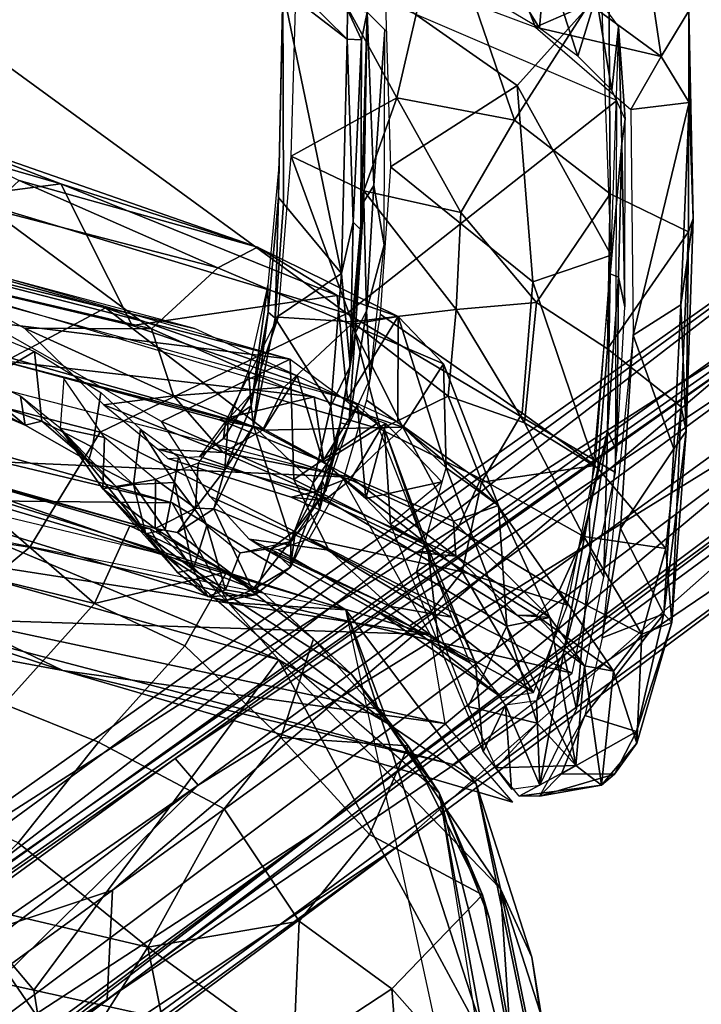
# Model space of a CAD drawing. Header units: millimetres. Extents: x -367 to 317, y -615 to 392.
# Tile 184 of 191: x 162 to 247, y 111 to 234. Entities that reach past the tile are written whole.
import ezdxf

# ---------------------------------------------------------------- set-up
doc = ezdxf.new("R2010")
doc.units = ezdxf.units.MM
doc.layers.add('Fbx_Root', color=7, linetype='Continuous', true_color=0x000000)
doc.styles.add('Default', font='arial.ttf')
doc.dimstyles.new('Default', dxfattribs={"dimscale": 10, "dimtxt": 2.5, "dimasz": 3, "dimexe": 1, "dimexo": 0.5, "dimgap": 0.8, "dimtad": 1, "dimtoh": 1, "dimzin": 1, "dimdsep": 46, "dimtxsty": 'Default', "dimcen": 2.5, "dimadec": 1, "dimazin": 1, "dimtfac": 1, "dimtdec": 4, "dimtix": 1, "dimtofl": 0, "dimtmove": 1, "dimatfit": 3, "dimfxl": 1, "dimtolj": 1, "dimtzin": 1, "dimarcsym": 0})

# ---------------------------------------------------------------- blocks, each defined once
blk = doc.blocks.new('*D1')
at = {"layer": 'Defpoints', "color": 0}
for p in [(-317.82, 295.28), (317.18, 295.28), (-317.82, -604.77)]:
    blk.add_point(p, dxfattribs=at)
at = {"layer": 'Fbx_Root', "color": 0, "lineweight": -2}
for p, q in [((-317.82, 290.28), (-317.82, -614.77)), ((317.18, 290.28), (317.18, -614.77)), ((287.18, -604.77), (-287.82, -604.77))]:
    blk.add_line(p, q, dxfattribs=at)
at = {"layer": 'Fbx_Root', "color": 0}
for points in [[(-287.82, -599.77), (-287.82, -609.77), (-317.82, -604.77)], [(287.18, -609.77), (287.18, -599.77), (317.18, -604.77)]]:
    blk.add_solid(points, dxfattribs=at)
at = {"layer": 'Fbx_Root', "color": 0, "insert": (-0.32, -584.01), "char_height": 25, "attachment_point": 5, "style": 'Default'}
blk.add_mtext('\\A1;635.00', dxfattribs=at)

msp = doc.modelspace()

# ---------------------------------------------------------------- linework, layer by layer
at = {"layer": 'Fbx_Root'}
for points in [[(225.909, 233.033, 948.703), (222.625, 241.296, 954.794), (181.095, 249.76, 955.613)], [(208.641, 224.228, 836.098), (196.36, 246.699, 896.883), (214.188, 248.093, 920.743)], [(223.301, 221.455, 847.566), (208.641, 224.228, 836.098), (214.188, 248.093, 920.743)], [(223.301, 221.455, 847.566), (214.188, 248.093, 920.743), (235.053, 239.789, 925.603)], [(195.518, 216.987, 798.296), (196.36, 246.699, 896.883), (208.641, 224.228, 836.098)], [(226.419, 232.892, 945.499), (218.681, 237.513, 949.354), (218.922, 245.047, 949.019)], [(226.419, 232.892, 945.499), (218.922, 245.047, 949.019), (227.149, 241.697, 944.252)], [(202.439, 197.402, 826.038), (236.046, 223.914, 937.353), (188.586, 244.272, 952.428), (140.093, 242.892, 916.609)], [(202.439, 197.402, 826.038), (140.093, 242.892, 916.609), (136.514, 217.297, 840.329)], [(193.943, 211.842, 806.644), (194.6, 243.299, 893.463), (193.957, 215.744, 801.311)], [(194.489, 237.72, 895.429), (194.6, 243.299, 893.463), (193.943, 211.842, 806.644)], [(222.625, 241.296, 954.794), (225.909, 233.033, 948.703), (232.583, 235.936, 950.148)], [(231.191, 229.429, 941.161), (226.419, 232.892, 945.499), (227.149, 241.697, 944.252)], [(231.191, 229.429, 941.161), (227.149, 241.697, 944.252), (233.45, 236.868, 937.073)], [(241.552, 229.375, 940.446), (239.752, 241.381, 942.696), (232.583, 235.936, 950.148)], [(244.987, 235.044, 929.847), (239.752, 241.381, 942.696), (241.552, 229.375, 940.446)], [(202.484, 231.525, 898.782), (197.384, 236.593, 910.543), (191.732, 240.961, 903.769), (194.489, 237.72, 895.429)], [(235.186, 212.313, 838.886), (223.301, 221.455, 847.566), (235.053, 239.789, 925.603)], [(235.186, 212.313, 838.886), (235.053, 239.789, 925.603), (244.987, 235.044, 929.847), (244.958, 207.561, 844.717)], [(194.565, 211.087, 809.456), (194.489, 237.72, 895.429), (193.943, 211.842, 806.644)], [(201.761, 202.387, 803.732), (202.484, 231.525, 898.782), (194.489, 237.72, 895.429)], [(194.489, 237.72, 895.429), (194.565, 211.087, 809.456), (201.761, 202.387, 803.732)], [(197.384, 236.593, 910.543), (202.484, 231.525, 898.782), (202.533, 235.172, 904.172)], [(207.221, 237.297, 901.316), (223.65, 225.758, 886.251), (234.134, 237.447, 936.623)], [(207.859, 215.655, 832.196), (223.65, 225.758, 886.251), (207.221, 237.297, 901.316)], [(234.134, 237.447, 936.623), (223.65, 225.758, 886.251), (235.327, 204.677, 838.926)], [(235.395, 225.179, 934.135), (231.191, 229.429, 941.161), (233.45, 236.868, 937.073)], [(236.235, 233.05, 928.362), (235.395, 225.179, 934.135), (233.45, 236.868, 937.073)], [(202.533, 235.172, 904.172), (202.484, 231.525, 898.782), (204.255, 231.438, 896.603)], [(202.533, 235.172, 904.172), (204.255, 231.438, 896.603), (204.949, 234.876, 896.891)], [(232.583, 235.936, 950.148), (225.909, 233.033, 948.703), (241.552, 229.375, 940.446)], [(204.546, 211.324, 820.769), (204.949, 234.876, 896.891), (204.186, 207.799, 819.307)], [(204.255, 231.438, 896.603), (204.186, 207.799, 819.307), (204.949, 234.876, 896.891)], [(205.8, 213.346, 823.169), (204.949, 234.876, 896.891), (204.546, 211.324, 820.769)], [(205.8, 213.346, 823.169), (207.161, 232.695, 886.761), (204.949, 234.876, 896.891)], [(244.987, 235.044, 929.847), (241.552, 229.375, 940.446), (245.054, 223.638, 928.24)], [(244.987, 235.044, 929.847), (245.547, 209.218, 879.791), (244.958, 207.561, 844.717)], [(245.547, 209.218, 879.791), (244.987, 235.044, 929.847), (245.054, 223.638, 928.24)], [(205.8, 213.346, 823.169), (207.1, 205.969, 798.474), (207.161, 232.695, 886.761)], [(237.764, 222.766, 931.864), (241.552, 229.375, 940.446), (225.909, 233.033, 948.703)], [(235.207, 202.358, 831.666), (236.664, 218.535, 887.193), (236.235, 233.05, 928.362)], [(237.061, 221.579, 925.943), (235.395, 225.179, 934.135), (236.235, 233.05, 928.362)], [(236.235, 233.05, 928.362), (236.664, 218.535, 887.193), (237.061, 221.579, 925.943)], [(203.236, 208.784, 825.599), (202.484, 231.525, 898.782), (201.761, 202.387, 803.732)], [(204.255, 231.438, 896.603), (202.484, 231.525, 898.782), (203.236, 208.784, 825.599)], [(204.255, 231.438, 896.603), (203.236, 208.784, 825.599), (204.186, 207.799, 819.307)], [(241.552, 229.375, 940.446), (237.764, 222.766, 931.864), (245.054, 223.638, 928.24)], [(207.859, 215.655, 832.196), (225.575, 201.329, 811.79), (223.65, 225.758, 886.251)], [(225.575, 201.329, 811.79), (235.327, 204.677, 838.926), (223.65, 225.758, 886.251)], [(128.031, 224.739, 444.997), (166.822, 213.531, 450.075), (124.49, 208.032, 443.974)], [(128.031, 224.739, 444.997), (148.361, 220.647, 448.797), (166.822, 213.531, 450.075)], [(208.641, 224.228, 836.098), (204.559, 212.678, 791.789), (195.518, 216.987, 798.296)], [(216.619, 209.981, 798.505), (204.559, 212.678, 791.789), (208.641, 224.228, 836.098)], [(216.619, 209.981, 798.505), (208.641, 224.228, 836.098), (223.301, 221.455, 847.566)], [(236.046, 223.914, 937.353), (202.439, 197.402, 826.038), (235.864, 177.629, 794.357)], [(238.07, 194.711, 847.817), (245.054, 223.638, 928.24), (237.764, 222.766, 931.864)], [(245.054, 223.638, 928.24), (238.07, 194.711, 847.817), (244.008, 198.502, 853.028)], [(245.054, 223.638, 928.24), (244.008, 198.502, 853.028), (245.547, 209.218, 879.791)], [(191.311, 205.666, 455.685), (148.361, 220.647, 448.797), (161.634, 213.945, 461.633)], [(148.361, 220.647, 448.797), (191.311, 205.666, 455.685), (166.822, 213.531, 450.075)], [(223.301, 221.455, 847.566), (235.186, 212.313, 838.886), (226.043, 198.779, 775.904), (216.619, 209.981, 798.505)], [(237.013, 198.258, 855.242), (237.061, 221.579, 925.943), (236.664, 218.535, 887.193)], [(236.664, 218.535, 887.193), (235.207, 202.358, 831.666), (236.225, 201.917, 835.321)], [(236.664, 218.535, 887.193), (236.225, 201.917, 835.321), (237.013, 198.258, 855.242)], [(171.748, 182.64, 748.353), (202.439, 197.402, 826.038), (136.514, 217.297, 840.329), (122.587, 195.264, 760.104)], [(193.868, 196.954, 720.093), (195.518, 216.987, 798.296), (203.106, 196.368, 728.233)], [(204.559, 212.678, 791.789), (203.106, 196.368, 728.233), (195.518, 216.987, 798.296)], [(86.489, 79.972, 138.504), (140.524, 114.812, 138.448), (271.773, 215.724, 73.588)], [(135.149, 119.095, 100.274), (86.489, 79.972, 138.504), (271.773, 215.724, 73.588)], [(271.773, 215.724, 73.588), (262.031, 200.251, 77.066), (135.149, 119.095, 100.274)], [(271.773, 215.724, 73.588), (140.524, 114.812, 138.448), (268.511, 206.322, 100.621)], [(192.585, 200.945, 745.334), (192.661, 197.578, 753.365), (193.943, 211.842, 806.644), (193.957, 215.744, 801.311)], [(224.266, 185.005, 753.672), (225.575, 201.329, 811.79), (207.859, 215.655, 832.196), (206.593, 197.325, 766.058)], [(175.698, 195.922, 451.092), (124.49, 208.032, 443.974), (166.822, 213.531, 450.075)], [(161.634, 213.945, 461.633), (157.863, 210.485, 477.265), (186.381, 203.073, 473.126)], [(161.634, 213.945, 461.633), (186.381, 203.073, 473.126), (191.311, 205.666, 455.685)], [(166.822, 213.531, 450.075), (191.311, 205.666, 455.685), (201.211, 199.627, 455.789)], [(166.822, 213.531, 450.075), (201.211, 199.627, 455.789), (175.698, 195.922, 451.092)], [(204.867, 197.727, 767.18), (205.8, 213.346, 823.169), (204.546, 211.324, 820.769)], [(204.867, 197.727, 767.18), (207.1, 205.969, 798.474), (205.8, 213.346, 823.169)], [(216.025, 197.917, 753.635), (203.106, 196.368, 728.233), (204.559, 212.678, 791.789)], [(216.025, 197.917, 753.635), (204.559, 212.678, 791.789), (216.619, 209.981, 798.505)], [(234.895, 193.018, 773.696), (226.043, 198.779, 775.904), (235.186, 212.313, 838.886)], [(234.895, 193.018, 773.696), (235.186, 212.313, 838.886), (244.958, 207.561, 844.717)], [(178.129, 195.499, 502.136), (157.863, 210.485, 477.265), (142.378, 211.09, 486.747), (150.974, 201.853, 503.493)], [(193.943, 211.842, 806.644), (192.661, 197.578, 753.365), (193.525, 196.823, 757.568)], [(193.525, 196.823, 757.568), (194.565, 211.087, 809.456), (193.943, 211.842, 806.644)], [(194.565, 211.087, 809.456), (193.525, 196.823, 757.568), (201.761, 202.387, 803.732)], [(204.867, 197.727, 767.18), (204.546, 211.324, 820.769), (203.473, 194.916, 761.325)], [(203.473, 194.916, 761.325), (204.546, 211.324, 820.769), (204.186, 207.799, 819.307)], [(186.381, 203.073, 473.126), (157.863, 210.485, 477.265), (178.129, 195.499, 502.136)], [(226.043, 198.779, 775.904), (216.025, 197.917, 753.635), (216.619, 209.981, 798.505)], [(203.236, 208.784, 825.599), (201.761, 202.387, 803.732), (202.852, 190.861, 760.631)], [(204.186, 207.799, 819.307), (203.236, 208.784, 825.599), (202.852, 190.861, 760.631)], [(244.679, 182.775, 795.389), (245.547, 209.218, 879.791), (244.008, 198.502, 853.028)], [(244.958, 207.561, 844.717), (245.547, 209.218, 879.791), (244.679, 182.775, 795.389)], [(202.534, 186.758, 455.826), (124.49, 208.032, 443.974), (175.698, 195.922, 451.092)], [(139.997, 205.977, 454.412), (172.389, 198.122, 459.167), (138.137, 207.654, 456.039)], [(138.137, 207.654, 456.039), (172.389, 198.122, 459.167), (183.468, 195.552, 463.126)], [(204.186, 207.799, 819.307), (202.852, 190.861, 760.631), (203.473, 194.916, 761.325)], [(244.958, 207.561, 844.717), (244.044, 185.787, 771.263), (234.895, 193.018, 773.696)], [(244.958, 207.561, 844.717), (244.679, 182.775, 795.389), (244.044, 185.787, 771.263)], [(172.389, 198.122, 459.167), (139.997, 205.977, 454.412), (160.644, 191.864, 456.777)], [(140.524, 114.812, 138.448), (173.286, 125.662, 132.913), (268.511, 206.322, 100.621)], [(280.961, 203.806, 99.437), (268.511, 206.322, 100.621), (173.286, 125.662, 132.913)], [(207.1, 205.969, 798.474), (204.867, 197.727, 767.18), (205.344, 189.303, 733.681)], [(195.391, 191.72, 465.859), (154.359, 202.275, 470.25), (147.474, 205.391, 457.398)], [(186.381, 203.073, 473.126), (202.992, 196.029, 473.343), (208.828, 197.021, 459.839), (191.311, 205.666, 455.685)], [(208.828, 197.021, 459.839), (201.211, 199.627, 455.789), (191.311, 205.666, 455.685)], [(235.327, 204.677, 838.926), (225.575, 201.329, 811.79), (233.349, 178.518, 749.383)], [(280.961, 203.806, 99.437), (173.286, 125.662, 132.913), (172.593, 112.085, 133.258), (280.378, 191.525, 100.014)], [(198.381, 187.033, 455.719), (159.272, 191.578, 455.351), (146.928, 202.387, 447.116)], [(157.361, 196.424, 494.577), (154.359, 202.275, 470.25), (195.391, 191.72, 465.859)], [(194.628, 188.256, 507.438), (202.992, 196.029, 473.343), (186.381, 203.073, 473.126), (178.129, 195.499, 502.136)], [(200.45, 185.887, 742.577), (201.761, 202.387, 803.732), (193.525, 196.823, 757.568)], [(202.852, 190.861, 760.631), (201.761, 202.387, 803.732), (200.45, 185.887, 742.577)], [(232.592, 172.804, 727.529), (234.895, 182.804, 770.844), (235.207, 202.358, 831.666)], [(236.225, 201.917, 835.321), (235.207, 202.358, 831.666), (234.895, 182.804, 770.844)], [(201.849, 177.107, 464.796), (137.42, 179.928, 485.957), (105.92, 201.831, 450.044)], [(150.974, 201.853, 503.493), (162.307, 195.597, 510.828), (178.129, 195.499, 502.136)], [(190.509, 185.943, 703.105), (192.585, 200.945, 745.334), (190.209, 190.324, 696.806)], [(192.661, 197.578, 753.365), (192.585, 200.945, 745.334), (190.509, 185.943, 703.105)], [(224.266, 185.005, 753.672), (233.349, 178.518, 749.383), (225.575, 201.329, 811.79)], [(236.225, 201.917, 835.321), (234.895, 182.804, 770.844), (236.045, 180.267, 796.444)], [(236.045, 180.267, 796.444), (237.013, 198.258, 855.242), (236.225, 201.917, 835.321)], [(262.031, 200.251, 77.066), (261.864, 199.266, 96.889), (20.397, 29.818, 150.584), (134.105, 110.737, 100.651)], [(134.105, 110.737, 100.651), (135.149, 119.095, 100.274), (262.031, 200.251, 77.066)], [(202.534, 186.758, 455.826), (175.698, 195.922, 451.092), (201.211, 199.627, 455.789)], [(201.211, 199.627, 455.789), (208.828, 197.021, 459.839), (202.534, 186.758, 455.826)], [(261.864, 199.266, 96.889), (181.087, 142.075, 120.829), (20.397, 29.818, 150.584)], [(261.016, 195.278, 101.333), (181.087, 142.075, 120.829), (261.864, 199.266, 96.889)], [(224.563, 183.802, 714.752), (216.025, 197.917, 753.635), (226.043, 198.779, 775.904)], [(226.043, 198.779, 775.904), (234.895, 193.018, 773.696), (233.657, 178.151, 714.227), (224.563, 183.802, 714.752)], [(243.14, 180.595, 795.302), (244.008, 198.502, 853.028), (238.07, 194.711, 847.817)], [(244.008, 198.502, 853.028), (243.14, 180.595, 795.302), (244.679, 182.775, 795.389)], [(154.72, 187.504, 495.661), (152.397, 197.268, 494.045), (163.577, 192.696, 497.918)], [(160.644, 191.864, 456.777), (192.091, 183.019, 461.804), (172.389, 198.122, 459.167)], [(230.469, 152.664, 694.816), (235.864, 177.629, 794.357), (202.439, 197.402, 826.038), (171.748, 182.64, 748.353)], [(196.262, 189.651, 463.223), (172.389, 198.122, 459.167), (192.091, 183.019, 461.804)], [(172.389, 198.122, 459.167), (196.262, 189.651, 463.223), (183.468, 195.552, 463.126)], [(192.661, 197.578, 753.365), (190.509, 185.943, 703.105), (190.833, 183.43, 698.307)], [(190.833, 183.43, 698.307), (193.525, 196.823, 757.568), (192.661, 197.578, 753.365)], [(202.7, 183.566, 707.519), (204.867, 197.727, 767.18), (203.473, 194.916, 761.325)], [(202.7, 183.566, 707.519), (205.344, 189.303, 733.681), (204.867, 197.727, 767.18)], [(215.036, 187.137, 708.347), (203.106, 196.368, 728.233), (216.025, 197.917, 753.635)], [(206.593, 197.325, 766.058), (204.895, 186.639, 722.328), (219.205, 176.412, 710.567), (224.266, 185.005, 753.672)], [(224.563, 183.802, 714.752), (215.036, 187.137, 708.347), (216.025, 197.917, 753.635)], [(179.359, 183.971, 512.645), (157.361, 196.424, 494.577), (195.391, 191.72, 465.859)], [(190.764, 187.665, 670.738), (187.352, 183.933, 653.593), (193.868, 196.954, 720.093)], [(190.764, 187.665, 670.738), (193.868, 196.954, 720.093), (203.106, 196.368, 728.233), (206.611, 183.012, 673.222)], [(198.248, 176.344, 700.002), (200.45, 185.887, 742.577), (193.525, 196.823, 757.568), (190.833, 183.43, 698.307)], [(194.628, 188.256, 507.438), (209.417, 183.257, 499.09), (202.992, 196.029, 473.343)], [(208.828, 197.021, 459.839), (208.762, 183.883, 459.547), (202.534, 186.758, 455.826)], [(214.45, 191.161, 467.77), (208.828, 197.021, 459.839), (202.992, 196.029, 473.343)], [(214.45, 191.161, 467.77), (202.992, 196.029, 473.343), (209.417, 183.257, 499.09)], [(206.611, 183.012, 673.222), (203.106, 196.368, 728.233), (215.036, 187.137, 708.347)], [(208.828, 197.021, 459.839), (214.816, 178.225, 467.159), (208.762, 183.883, 459.547)], [(208.828, 197.021, 459.839), (214.45, 191.161, 467.77), (214.816, 178.225, 467.159)], [(162.961, 168.338, 682.322), (171.748, 182.64, 748.353), (122.587, 195.264, 760.104), (95.187, 178.201, 674.852)], [(162.307, 195.597, 510.828), (172.189, 186.039, 537.612), (180.851, 187.161, 526.564)], [(178.129, 195.499, 502.136), (162.307, 195.597, 510.828), (180.851, 187.161, 526.564)], [(180.851, 187.161, 526.564), (194.628, 188.256, 507.438), (178.129, 195.499, 502.136)], [(183.921, 138.747, 125.672), (181.087, 142.075, 120.829), (261.016, 195.278, 101.333)], [(261.016, 195.278, 101.333), (266.324, 189.608, 101.87), (183.921, 138.747, 125.672)], [(203.473, 194.916, 761.325), (201.036, 180.212, 716.159), (201.633, 183.8, 713.127)], [(201.036, 180.212, 716.159), (203.473, 194.916, 761.325), (202.852, 190.861, 760.631)], [(202.7, 183.566, 707.519), (203.473, 194.916, 761.325), (201.633, 183.8, 713.127)], [(69.15, 187.137, 374.949), (95.115, 194.306, 375.462), (202.297, 160.536, 381.45)], [(180.694, 173.852, 379.94), (95.115, 194.306, 375.462), (139.606, 185.35, 378.754)], [(180.694, 173.852, 379.94), (202.297, 160.536, 381.45), (95.115, 194.306, 375.462)], [(238.07, 194.711, 847.817), (234.215, 157.07, 712.774), (236.474, 170.655, 766.015)], [(236.474, 170.655, 766.015), (243.14, 180.595, 795.302), (238.07, 194.711, 847.817)], [(164.49, 184.023, 499.844), (154.72, 187.504, 495.661), (163.577, 192.696, 497.918)], [(163.577, 192.696, 497.918), (171.798, 187.6, 505.385), (170.788, 180.792, 505.565), (164.49, 184.023, 499.844)], [(242.14, 168.17, 700.817), (233.657, 178.151, 714.227), (234.895, 193.018, 773.696), (244.044, 185.787, 771.263)], [(161.802, 187.138, 510.238), (153.239, 191.102, 505.295), (162.394, 183.504, 500.373)], [(154.18, 187.019, 497.501), (162.394, 183.504, 500.373), (153.239, 191.102, 505.295)], [(192.091, 183.019, 461.804), (160.644, 191.864, 456.777), (159.272, 191.578, 455.351)], [(159.272, 191.578, 455.351), (198.381, 187.033, 455.719), (186.579, 184.182, 459.207)], [(192.091, 183.019, 461.804), (159.272, 191.578, 455.351), (186.579, 184.182, 459.207)], [(287.189, 189.615, 74.337), (280.378, 191.525, 100.014), (172.593, 112.085, 133.258)], [(179.359, 183.971, 512.645), (195.391, 191.72, 465.859), (195.85, 176.782, 512.368)], [(195.391, 191.72, 465.859), (206.182, 183.742, 475.418), (195.85, 176.782, 512.368)], [(209.417, 183.257, 499.09), (221.316, 173.517, 502.633), (214.45, 191.161, 467.77)], [(214.45, 191.161, 467.77), (221.316, 173.517, 502.633), (214.816, 178.225, 467.159)], [(190.509, 185.943, 703.105), (190.209, 190.324, 696.806), (187.654, 183.925, 661.096)], [(202.852, 190.861, 760.631), (200.45, 185.887, 742.577), (201.036, 180.212, 716.159)], [(208.854, 131.177, 90.294), (287.189, 189.615, 74.337), (34.467, 4.457, 147.586)], [(287.189, 189.615, 74.337), (172.593, 112.085, 133.258), (34.467, 4.457, 147.586)], [(137.662, 93.362, 140.126), (183.921, 138.747, 125.672), (266.324, 189.608, 101.87)], [(137.662, 93.362, 140.126), (266.324, 189.608, 101.87), (198.942, 133.183, 118.951)], [(166.737, 183.146, 518.861), (172.284, 181.99, 544.93), (167.228, 189.331, 520.526)], [(192.091, 183.019, 461.804), (199.448, 179.052, 464.451), (196.262, 189.651, 463.223)], [(199.448, 179.052, 464.451), (203.75, 185.991, 468.988), (196.262, 189.651, 463.223)], [(198.942, 133.183, 118.951), (266.324, 189.608, 101.87), (270.825, 187.091, 97.943)], [(208.854, 131.177, 90.294), (271.713, 186.764, 77.463), (287.189, 189.615, 74.337)], [(162.394, 183.504, 500.373), (154.18, 187.019, 497.501), (154.72, 187.504, 495.661)], [(164.49, 184.023, 499.844), (162.394, 183.504, 500.373), (154.72, 187.504, 495.661)], [(171.798, 187.6, 505.385), (176.755, 183.003, 514.299), (175.89, 176.123, 514.246), (170.788, 180.792, 505.565)], [(194.628, 188.256, 507.438), (180.851, 187.161, 526.564), (191.956, 182.88, 529.105)], [(190.764, 187.665, 670.738), (206.611, 183.012, 673.222), (202.87, 176.709, 630.359), (187.067, 181.86, 630.151)], [(187.067, 181.86, 630.151), (187.352, 183.933, 653.593), (190.764, 187.665, 670.738)], [(194.628, 188.256, 507.438), (191.956, 182.88, 529.105), (209.417, 183.257, 499.09)], [(271.713, 186.764, 77.463), (117.029, 70.125, 105.222), (198.942, 133.183, 118.951)], [(271.713, 186.764, 77.463), (208.854, 131.177, 90.294), (117.029, 70.125, 105.222)], [(166.737, 183.146, 518.861), (161.802, 187.138, 510.238), (170.277, 179.055, 507.116)], [(162.394, 183.504, 500.373), (170.277, 179.055, 507.116), (161.802, 187.138, 510.238)], [(187.05, 180.1, 550.426), (180.851, 187.161, 526.564), (172.189, 186.039, 537.612)], [(180.851, 187.161, 526.564), (187.05, 180.1, 550.426), (191.956, 182.88, 529.105)], [(186.579, 184.182, 459.207), (198.381, 187.033, 455.719), (199.589, 178.941, 462.97)], [(199.589, 178.941, 462.97), (198.381, 187.033, 455.719), (207.281, 183.745, 458.729)], [(198.942, 133.183, 118.951), (270.825, 187.091, 97.943), (271.713, 186.764, 77.463)], [(216.802, 165.291, 658.166), (219.205, 176.412, 710.567), (204.895, 186.639, 722.328), (202.027, 176.87, 673.414)], [(219.125, 176.836, 670.748), (206.611, 183.012, 673.222), (215.036, 187.137, 708.347)], [(224.563, 183.802, 714.752), (231.912, 169.652, 673.463), (219.125, 176.836, 670.748), (215.036, 187.137, 708.347)], [(179.717, 167.433, 380.232), (138.927, 181.643, 377.608), (104.091, 185.522, 376.377)], [(139.606, 185.35, 378.754), (146.36, 174.245, 424.701), (180.694, 173.852, 379.94)], [(172.189, 186.039, 537.612), (178.914, 180.548, 563.903), (187.05, 180.1, 550.426)], [(190.509, 185.943, 703.105), (187.654, 183.925, 661.096), (187.237, 177.96, 658.08)], [(190.509, 185.943, 703.105), (187.237, 177.96, 658.08), (190.833, 183.43, 698.307)], [(201.036, 180.212, 716.159), (200.45, 185.887, 742.577), (198.248, 176.344, 700.002)], [(199.448, 179.052, 464.451), (204.813, 174.407, 469.059), (203.75, 185.991, 468.988)], [(203.75, 185.991, 468.988), (204.813, 174.407, 469.059), (207.849, 171.18, 474.548), (207.132, 183.04, 474.954)], [(219.205, 176.412, 710.567), (233.349, 178.518, 749.383), (224.266, 185.005, 753.672)], [(244.044, 185.787, 771.263), (242.877, 158.955, 706.806), (242.14, 168.17, 700.817)], [(242.877, 158.955, 706.806), (244.044, 185.787, 771.263), (244.679, 182.775, 795.389)], [(170.277, 179.055, 507.116), (162.394, 183.504, 500.373), (164.49, 184.023, 499.844)], [(170.788, 180.792, 505.565), (170.277, 179.055, 507.116), (164.49, 184.023, 499.844)], [(185.42, 174.628, 539.832), (179.359, 183.971, 512.645), (195.85, 176.782, 512.368), (200.212, 167.959, 537.227)], [(187.237, 177.96, 658.08), (187.654, 183.925, 661.096), (183.947, 178.808, 623.084)], [(187.067, 181.86, 630.151), (184.126, 179.616, 606.06), (187.352, 183.933, 653.593)], [(186.579, 184.182, 459.207), (199.589, 178.941, 462.97), (192.091, 183.019, 461.804)], [(212.103, 168.684, 506.771), (195.85, 176.782, 512.368), (206.182, 183.742, 475.418)], [(199.359, 176.578, 676.715), (201.633, 183.8, 713.127), (199.081, 173.073, 681.52)], [(201.633, 183.8, 713.127), (201.036, 180.212, 716.159), (199.081, 173.073, 681.52)], [(202.7, 183.566, 707.519), (201.633, 183.8, 713.127), (199.359, 176.578, 676.715)], [(199.589, 178.941, 462.97), (207.281, 183.745, 458.729), (204.813, 174.407, 469.059)], [(214.254, 176.477, 469.255), (204.813, 174.407, 469.059), (207.281, 183.745, 458.729)], [(231.912, 169.652, 673.463), (224.563, 183.802, 714.752), (233.657, 178.151, 714.227)], [(230.469, 152.664, 694.816), (171.748, 182.64, 748.353), (162.961, 168.338, 682.322)], [(172.284, 181.99, 544.93), (166.737, 183.146, 518.861), (172.076, 175.617, 544.477)], [(170.277, 179.055, 507.116), (173.821, 175.791, 515.378), (166.737, 183.146, 518.861)], [(166.737, 183.146, 518.861), (173.821, 175.791, 515.378), (177.433, 169.99, 532.436)], [(172.076, 175.617, 544.477), (166.737, 183.146, 518.861), (177.433, 169.99, 532.436)], [(175.89, 176.123, 514.246), (176.755, 183.003, 514.299), (180.984, 176.385, 533.814)], [(181.473, 179.596, 525.173), (180.984, 176.385, 533.814), (176.755, 183.003, 514.299)], [(185.899, 173.118, 636.293), (195.467, 169.138, 661.273), (190.833, 183.43, 698.307)], [(185.899, 173.118, 636.293), (190.833, 183.43, 698.307), (187.237, 177.96, 658.08)], [(202.9, 177.042, 533.651), (191.956, 182.88, 529.105), (187.05, 180.1, 550.426)], [(190.833, 183.43, 698.307), (195.467, 169.138, 661.273), (198.248, 176.344, 700.002)], [(209.417, 183.257, 499.09), (191.956, 182.88, 529.105), (202.9, 177.042, 533.651)], [(192.091, 183.019, 461.804), (199.589, 178.941, 462.97), (199.448, 179.052, 464.451)], [(199.845, 175.42, 662.939), (202.7, 183.566, 707.519), (199.359, 176.578, 676.715)], [(206.611, 183.012, 673.222), (219.125, 176.836, 670.748), (216.212, 170.611, 630.688), (202.87, 176.709, 630.359)], [(209.417, 183.257, 499.09), (202.9, 177.042, 533.651), (215.699, 171.57, 525.734)], [(207.132, 183.04, 474.954), (207.849, 171.18, 474.548), (212.462, 168.467, 502.062)], [(207.132, 183.04, 474.954), (212.462, 168.467, 502.062), (212.986, 166.285, 511.743)], [(209.417, 183.257, 499.09), (215.699, 171.57, 525.734), (221.316, 173.517, 502.633)], [(234.895, 182.804, 770.844), (232.592, 172.804, 727.529), (232.711, 167.82, 712.171)], [(234.895, 182.804, 770.844), (232.711, 167.82, 712.171), (234.398, 164.653, 739.915)], [(234.398, 164.653, 739.915), (236.045, 180.267, 796.444), (234.895, 182.804, 770.844)], [(242.877, 158.955, 706.806), (244.679, 182.775, 795.389), (241.889, 160.033, 719.424)], [(243.14, 180.595, 795.302), (241.889, 160.033, 719.424), (244.679, 182.775, 795.389)], [(177.967, 170.611, 379.954), (152.077, 177.755, 369.521), (138.927, 181.643, 377.608)], [(138.927, 181.643, 377.608), (179.717, 167.433, 380.232), (177.967, 170.611, 379.954)], [(178.614, 176.765, 581.985), (172.284, 181.99, 544.93), (172.076, 175.617, 544.477)], [(187.067, 181.86, 630.151), (202.87, 176.709, 630.359), (199.591, 174.12, 601.16), (184.126, 179.616, 606.06)], [(175.89, 176.123, 514.246), (170.277, 179.055, 507.116), (170.788, 180.792, 505.565)], [(180.139, 179.379, 579.655), (195.525, 174.581, 578.394), (198.257, 175.183, 556.554), (178.914, 180.548, 563.903)], [(187.05, 180.1, 550.426), (178.914, 180.548, 563.903), (198.257, 175.183, 556.554)], [(202.9, 177.042, 533.651), (187.05, 180.1, 550.426), (198.257, 175.183, 556.554)], [(201.036, 180.212, 716.159), (198.248, 176.344, 700.002), (199.081, 173.073, 681.52)], [(236.474, 170.655, 766.015), (241.889, 160.033, 719.424), (243.14, 180.595, 795.302)], [(137.42, 179.928, 485.957), (212.822, 157.485, 502.585), (116.638, 172.47, 516.367)], [(212.822, 157.485, 502.585), (137.42, 179.928, 485.957), (201.849, 177.107, 464.796)], [(175.89, 176.123, 514.246), (173.821, 175.791, 515.378), (170.277, 179.055, 507.116)], [(183.613, 173.184, 621.578), (183.947, 178.808, 623.084), (178.614, 176.765, 581.985)], [(195.525, 174.581, 578.394), (180.139, 179.379, 579.655), (184.126, 179.616, 606.06), (199.591, 174.12, 601.16)], [(181.473, 179.596, 525.173), (185.029, 171.036, 555.036), (180.984, 176.385, 533.814)], [(187.237, 177.96, 658.08), (183.947, 178.808, 623.084), (183.613, 173.184, 621.578)], [(204.813, 174.407, 469.059), (199.448, 179.052, 464.451), (199.589, 178.941, 462.97)], [(163.479, 113.233, 433.641), (108.64, 178.236, 426.744), (93.813, 128.525, 428.621)], [(97.748, 168.101, 619.261), (150.908, 158.309, 617.432), (162.961, 168.338, 682.322), (95.187, 178.201, 674.852)], [(193.969, 154.315, 432.173), (146.36, 174.245, 424.701), (108.64, 178.236, 426.744)], [(193.969, 154.315, 432.173), (108.64, 178.236, 426.744), (163.479, 113.233, 433.641)], [(152.077, 177.755, 369.521), (171.02, 161.343, 365.807), (130.024, 171.306, 363.124)], [(152.077, 177.755, 369.521), (175.422, 170.982, 370.951), (171.02, 161.343, 365.807)], [(175.422, 170.982, 370.951), (152.077, 177.755, 369.521), (177.967, 170.611, 379.954)], [(187.237, 177.96, 658.08), (183.613, 173.184, 621.578), (185.899, 173.118, 636.293)], [(214.816, 178.225, 467.159), (222.332, 158.539, 506.306), (211.086, 165.235, 485.988)], [(214.816, 178.225, 467.159), (221.316, 173.517, 502.633), (222.332, 158.539, 506.306)], [(233.349, 178.518, 749.383), (219.205, 176.412, 710.567), (229.888, 161.112, 674.896)], [(231.912, 169.652, 673.463), (233.657, 178.151, 714.227), (242.14, 168.17, 700.817)], [(178.6, 170.647, 583.042), (178.614, 176.765, 581.985), (172.076, 175.617, 544.477)], [(180.984, 176.385, 533.814), (179.832, 170.525, 532.169), (175.89, 176.123, 514.246)], [(183.613, 173.184, 621.578), (178.614, 176.765, 581.985), (178.6, 170.647, 583.042)], [(183.311, 165.559, 550.783), (179.832, 170.525, 532.169), (180.984, 176.385, 533.814)], [(183.311, 165.559, 550.783), (180.984, 176.385, 533.814), (185.029, 171.036, 555.036)], [(199.081, 173.073, 681.52), (195.434, 165.844, 637.456), (199.359, 176.578, 676.715)], [(196.058, 170.448, 638.509), (199.359, 176.578, 676.715), (195.434, 165.844, 637.456)], [(200.212, 167.959, 537.227), (195.85, 176.782, 512.368), (212.103, 168.684, 506.771), (215.479, 159.632, 530.021)], [(199.845, 175.42, 662.939), (199.359, 176.578, 676.715), (196.058, 170.448, 638.509)], [(197.699, 169.391, 623.321), (216.802, 165.291, 658.166), (202.027, 176.87, 673.414)], [(202.9, 177.042, 533.651), (198.257, 175.183, 556.554), (215.985, 167.237, 547.794)], [(202.87, 176.709, 630.359), (216.212, 170.611, 630.688), (213.049, 167.845, 600.168), (199.591, 174.12, 601.16)], [(215.699, 171.57, 525.734), (202.9, 177.042, 533.651), (215.985, 167.237, 547.794)], [(204.813, 174.407, 469.059), (214.254, 176.477, 469.255), (207.849, 171.18, 474.548)], [(219.125, 176.836, 670.748), (231.912, 169.652, 673.463), (228.879, 162.93, 631.183), (216.212, 170.611, 630.688)], [(216.802, 165.291, 658.166), (229.888, 161.112, 674.896), (219.205, 176.412, 710.567)], [(172.076, 175.617, 544.477), (181.348, 165.18, 551.622), (176.228, 171.379, 565.013)], [(177.433, 169.99, 532.436), (181.348, 165.18, 551.622), (172.076, 175.617, 544.477)], [(178.6, 170.647, 583.042), (172.076, 175.617, 544.477), (176.228, 171.379, 565.013)], [(173.821, 175.791, 515.378), (175.89, 176.123, 514.246), (177.433, 169.99, 532.436)], [(177.433, 169.99, 532.436), (175.89, 176.123, 514.246), (179.832, 170.525, 532.169)], [(199.081, 173.073, 681.52), (198.248, 176.344, 700.002), (195.467, 169.138, 661.273)], [(198.257, 175.183, 556.554), (195.525, 174.581, 578.394), (210.836, 167.74, 574.232)], [(195.637, 169.115, 613.138), (199.845, 175.42, 662.939), (196.058, 170.448, 638.509)], [(215.985, 167.237, 547.794), (198.257, 175.183, 556.554), (210.836, 167.74, 574.232)], [(180.694, 173.852, 379.94), (146.36, 174.245, 424.701), (187.655, 161.466, 427.38)], [(193.969, 154.315, 432.173), (187.655, 161.466, 427.38), (146.36, 174.245, 424.701)], [(185.42, 174.628, 539.832), (200.212, 167.959, 537.227), (190.263, 169.347, 566.479)], [(199.591, 174.12, 601.16), (213.049, 167.845, 600.168), (210.836, 167.74, 574.232), (195.525, 174.581, 578.394)], [(183.613, 173.184, 621.578), (178.6, 170.647, 583.042), (181.364, 170.175, 599.118)], [(202.297, 160.536, 381.45), (180.694, 173.852, 379.94), (187.655, 161.466, 427.38)], [(181.364, 170.175, 599.118), (185.899, 173.118, 636.293), (183.613, 173.184, 621.578)], [(181.364, 170.175, 599.118), (190.689, 163.023, 614.608), (185.899, 173.118, 636.293)], [(190.689, 163.023, 614.608), (195.467, 169.138, 661.273), (185.899, 173.118, 636.293)], [(199.081, 173.073, 681.52), (195.467, 169.138, 661.273), (195.434, 165.844, 637.456)], [(227.714, 159.599, 540.596), (221.316, 173.517, 502.633), (215.699, 171.57, 525.734)], [(222.332, 158.539, 506.306), (221.316, 173.517, 502.633), (227.714, 159.599, 540.596)], [(226.039, 149.249, 613.103), (229.411, 155.154, 653.358), (232.592, 172.804, 727.529)], [(232.711, 167.82, 712.171), (232.592, 172.804, 727.529), (229.411, 155.154, 653.358)], [(212.822, 157.485, 502.585), (153.879, 159.358, 540.784), (116.638, 172.47, 516.367)], [(215.699, 171.57, 525.734), (215.985, 167.237, 547.794), (227.714, 159.599, 540.596)], [(159.803, 148.797, 359.649), (130.024, 171.306, 363.124), (171.02, 161.343, 365.807)], [(187.481, 165.293, 371.96), (171.02, 161.343, 365.807), (175.422, 170.982, 370.951)], [(175.422, 170.982, 370.951), (177.967, 170.611, 379.954), (187.481, 165.293, 371.96)], [(187.374, 161.712, 587.941), (178.6, 170.647, 583.042), (176.228, 171.379, 565.013), (185.152, 162.223, 572.031)], [(181.348, 165.18, 551.622), (185.152, 162.223, 572.031), (176.228, 171.379, 565.013)], [(183.311, 165.559, 550.783), (177.433, 169.99, 532.436), (179.832, 170.525, 532.169)], [(177.967, 170.611, 379.954), (191.985, 162.688, 381.241), (187.481, 165.293, 371.96)], [(177.967, 170.611, 379.954), (179.717, 167.433, 380.232), (191.985, 162.688, 381.241)], [(178.6, 170.647, 583.042), (187.374, 161.712, 587.941), (190.689, 163.023, 614.608)], [(178.6, 170.647, 583.042), (190.689, 163.023, 614.608), (181.364, 170.175, 599.118)], [(187.346, 163.049, 573.806), (183.311, 165.559, 550.783), (185.029, 171.036, 555.036)], [(187.346, 163.049, 573.806), (185.029, 171.036, 555.036), (189.178, 167.643, 580.414)], [(193.015, 168.183, 609.195), (195.637, 169.115, 613.138), (196.058, 170.448, 638.509)], [(193.015, 168.183, 609.195), (196.058, 170.448, 638.509), (195.434, 165.844, 637.456)], [(207.849, 171.18, 474.548), (213.898, 156.18, 507.689), (212.462, 168.467, 502.062)], [(216.212, 170.611, 630.688), (228.879, 162.93, 631.183), (226.047, 159.841, 599.575), (213.049, 167.845, 600.168)], [(234.215, 157.07, 712.774), (241.889, 160.033, 719.424), (236.474, 170.655, 766.015)], [(183.311, 165.559, 550.783), (181.348, 165.18, 551.622), (177.433, 169.99, 532.436)], [(189.178, 167.643, 580.414), (195.637, 169.115, 613.138), (193.015, 168.183, 609.195)], [(190.263, 169.347, 566.479), (200.212, 167.959, 537.227), (207.877, 160.973, 551.546)], [(191.835, 168.288, 578.664), (190.263, 169.347, 566.479), (207.877, 160.973, 551.546)], [(195.434, 165.844, 637.456), (195.467, 169.138, 661.273), (190.689, 163.023, 614.608)], [(197.699, 169.391, 623.321), (193.935, 168.028, 595.183), (210.237, 158.561, 595.605), (212.844, 160.252, 620.621)], [(216.802, 165.291, 658.166), (197.699, 169.391, 623.321), (212.844, 160.252, 620.621)], [(228.879, 162.93, 631.183), (231.912, 169.652, 673.463), (239.131, 157.512, 643.362)], [(242.14, 168.17, 700.817), (239.131, 157.512, 643.362), (231.912, 169.652, 673.463)], [(97.748, 168.101, 619.261), (96.572, 166.052, 576.015), (167.082, 152.988, 571.388), (150.908, 158.309, 617.432)], [(215.606, 141.305, 612.63), (230.469, 152.664, 694.816), (162.961, 168.338, 682.322), (150.908, 158.309, 617.432)], [(187.346, 163.049, 573.806), (189.178, 167.643, 580.414), (193.015, 168.183, 609.195), (191.043, 162.419, 600.669)], [(195.434, 165.844, 637.456), (191.043, 162.419, 600.669), (193.015, 168.183, 609.195)], [(191.835, 168.288, 578.664), (207.877, 160.973, 551.546), (217.74, 153.955, 553.147)], [(206.232, 160.35, 580.282), (191.835, 168.288, 578.664), (217.74, 153.955, 553.147)], [(206.232, 160.35, 580.282), (210.237, 158.561, 595.605), (193.935, 168.028, 595.183), (191.835, 168.288, 578.664)], [(200.212, 167.959, 537.227), (215.479, 159.632, 530.021), (207.877, 160.973, 551.546)], [(213.049, 167.845, 600.168), (226.047, 159.841, 599.575), (223.631, 159.9, 569.357), (210.836, 167.74, 574.232)], [(218.447, 153.913, 543.367), (212.462, 168.467, 502.062), (213.898, 156.18, 507.689)], [(218.447, 153.913, 543.367), (212.986, 166.285, 511.743), (212.462, 168.467, 502.062)], [(232.711, 167.82, 712.171), (229.411, 155.154, 653.358), (231.005, 148.214, 669.204)], [(231.005, 148.214, 669.204), (234.398, 164.653, 739.915), (232.711, 167.82, 712.171)], [(242.877, 158.955, 706.806), (239.131, 157.512, 643.362), (242.14, 168.17, 700.817)], [(213.944, 137.768, 384.745), (202.964, 152.589, 382.752), (179.717, 167.433, 380.232)], [(191.985, 162.688, 381.241), (179.717, 167.433, 380.232), (202.964, 152.589, 382.752)], [(215.985, 167.237, 547.794), (210.836, 167.74, 574.232), (223.631, 159.9, 569.357)], [(215.985, 167.237, 547.794), (223.631, 159.9, 569.357), (227.714, 159.599, 540.596)], [(153.879, 159.358, 540.784), (167.082, 152.988, 571.388), (96.572, 166.052, 576.015)], [(185.152, 162.223, 572.031), (181.348, 165.18, 551.622), (183.311, 165.559, 550.783)], [(187.346, 163.049, 573.806), (185.152, 162.223, 572.031), (183.311, 165.559, 550.783)], [(195.434, 165.844, 637.456), (190.689, 163.023, 614.608), (191.043, 162.419, 600.669)], [(171.02, 161.343, 365.807), (187.481, 165.293, 371.96), (182.282, 156.068, 366.975)], [(194.208, 144.67, 367.772), (182.282, 156.068, 366.975), (187.481, 165.293, 371.96), (198.295, 156.954, 373.375)], [(187.481, 165.293, 371.96), (191.985, 162.688, 381.241), (198.295, 156.954, 373.375)], [(222.332, 158.539, 506.306), (217.523, 148.509, 524.374), (211.086, 165.235, 485.988)], [(212.844, 160.252, 620.621), (225.661, 150.262, 613.281), (216.802, 165.291, 658.166)], [(229.888, 161.112, 674.896), (216.802, 165.291, 658.166), (225.661, 150.262, 613.281)], [(191.043, 162.419, 600.669), (185.152, 162.223, 572.031), (187.346, 163.049, 573.806)], [(191.043, 162.419, 600.669), (190.689, 163.023, 614.608), (187.374, 161.712, 587.941)], [(226.047, 159.841, 599.575), (228.879, 162.93, 631.183), (235.606, 152.915, 602.96)], [(239.131, 157.512, 643.362), (235.606, 152.915, 602.96), (228.879, 162.93, 631.183)], [(191.043, 162.419, 600.669), (187.374, 161.712, 587.941), (185.152, 162.223, 572.031)], [(191.985, 162.688, 381.241), (202.964, 152.589, 382.752), (198.295, 156.954, 373.375)], [(171.524, 144.089, 360.534), (159.803, 148.797, 359.649), (171.02, 161.343, 365.807), (182.282, 156.068, 366.975)], [(187.655, 161.466, 427.38), (207.573, 146.386, 429.384), (202.297, 160.536, 381.45)], [(193.969, 154.315, 432.173), (207.573, 146.386, 429.384), (187.655, 161.466, 427.38)], [(218.52, 138.902, 384.38), (202.297, 160.536, 381.45), (207.573, 146.386, 429.384)], [(234.539, 61.341, 392.893), (202.297, 160.536, 381.45), (218.52, 138.902, 384.38)], [(202.297, 160.536, 381.45), (234.539, 61.341, 392.893), (225.281, 54.445, 391.814)], [(217.74, 153.955, 553.147), (207.877, 160.973, 551.546), (215.479, 159.632, 530.021)], [(214.615, 146.414, 533.128), (167.082, 152.988, 571.388), (153.879, 159.358, 540.784)], [(212.822, 157.485, 502.585), (214.615, 146.414, 533.128), (153.879, 159.358, 540.784)], [(221.726, 149.65, 577.174), (206.232, 160.35, 580.282), (217.74, 153.955, 553.147)], [(206.232, 160.35, 580.282), (221.726, 149.65, 577.174), (210.237, 158.561, 595.605)], [(210.237, 158.561, 595.605), (225.661, 150.262, 613.281), (212.844, 160.252, 620.621)], [(222.332, 158.539, 506.306), (227.714, 159.599, 540.596), (230.94, 141.178, 560.68)], [(232.004, 153.582, 571.234), (227.714, 159.599, 540.596), (223.631, 159.9, 569.357)], [(223.631, 159.9, 569.357), (226.047, 159.841, 599.575), (232.004, 153.582, 571.234)], [(235.606, 152.915, 602.96), (232.004, 153.582, 571.234), (226.047, 159.841, 599.575)], [(227.714, 159.599, 540.596), (232.004, 153.582, 571.234), (230.94, 141.178, 560.68)], [(232.065, 147.395, 669.135), (241.889, 160.033, 719.424), (234.215, 157.07, 712.774)], [(241.889, 160.033, 719.424), (232.065, 147.395, 669.135), (238.486, 145.434, 650.662)], [(241.889, 160.033, 719.424), (238.486, 145.434, 650.662), (242.877, 158.955, 706.806)], [(167.082, 152.988, 571.388), (215.606, 141.305, 612.63), (150.908, 158.309, 617.432)], [(225.661, 150.262, 613.281), (210.237, 158.561, 595.605), (221.726, 149.65, 577.174)], [(222.332, 158.539, 506.306), (226.101, 146.443, 536.586), (217.523, 148.509, 524.374)], [(222.332, 158.539, 506.306), (230.94, 141.178, 560.68), (226.101, 146.443, 536.586)], [(238.54, 143.971, 631.234), (242.877, 158.955, 706.806), (238.486, 145.434, 650.662)], [(238.54, 143.971, 631.234), (239.131, 157.512, 643.362), (242.877, 158.955, 706.806)], [(210.065, 143.632, 375.253), (194.208, 144.67, 367.772), (198.295, 156.954, 373.375)], [(198.295, 156.954, 373.375), (202.964, 152.589, 382.752), (210.065, 143.632, 375.253)], [(238.54, 143.971, 631.234), (235.606, 152.915, 602.96), (239.131, 157.512, 643.362)], [(187.171, 135.794, 363.119), (171.524, 144.089, 360.534), (182.282, 156.068, 366.975), (194.208, 144.67, 367.772)], [(213.898, 156.18, 507.689), (219.4, 142.87, 546.292), (218.447, 153.913, 543.367)], [(223.251, 100.11, 439.231), (193.969, 154.315, 432.173), (163.479, 113.233, 433.641)], [(221.569, 125.846, 433.306), (207.573, 146.386, 429.384), (193.969, 154.315, 432.173)], [(223.251, 100.11, 439.231), (221.569, 125.846, 433.306), (193.969, 154.315, 432.173)], [(229.411, 155.154, 653.358), (226.039, 149.249, 613.103), (226.438, 138.76, 610.395)], [(226.438, 138.76, 610.395), (231.005, 148.214, 669.204), (229.411, 155.154, 653.358)], [(222.162, 148.709, 574.181), (218.447, 153.913, 543.367), (219.4, 142.87, 546.292)], [(230.94, 141.178, 560.68), (232.004, 153.582, 571.234), (234.125, 138.742, 586.638)], [(234.125, 138.742, 586.638), (232.004, 153.582, 571.234), (235.606, 152.915, 602.96)], [(223.063, 136.645, 573.184), (167.082, 152.988, 571.388), (214.615, 146.414, 533.128)], [(167.082, 152.988, 571.388), (223.063, 136.645, 573.184), (215.606, 141.305, 612.63)], [(202.964, 152.589, 382.752), (213.944, 137.768, 384.745), (210.065, 143.632, 375.253)], [(234.125, 138.742, 586.638), (235.606, 152.915, 602.96), (238.54, 143.971, 631.234)], [(159.803, 148.797, 359.649), (171.524, 144.089, 360.534), (161.525, 131.568, 356.059), (146.183, 138.71, 355.597)], [(226.101, 146.443, 536.586), (221.032, 140.914, 551.321), (217.523, 148.509, 524.374)], [(219.4, 142.87, 546.292), (222.936, 138.247, 576.102), (222.162, 148.709, 574.181)], [(226.039, 149.249, 613.103), (222.162, 148.709, 574.181), (226.438, 138.76, 610.395)], [(222.936, 138.247, 576.102), (226.438, 138.76, 610.395), (222.162, 148.709, 574.181)], [(232.065, 147.395, 669.135), (226.417, 137.369, 602.591), (229.15, 140.17, 628.007)], [(238.486, 145.434, 650.662), (232.065, 147.395, 669.135), (229.15, 140.17, 628.007)], [(207.573, 146.386, 429.384), (221.569, 125.846, 433.306), (218.52, 138.902, 384.38)], [(230.94, 141.178, 560.68), (221.032, 140.914, 551.321), (226.101, 146.443, 536.586)], [(196.484, 121.839, 364.716), (187.171, 135.794, 363.119), (194.208, 144.67, 367.772), (205.27, 132.62, 370.36)], [(194.208, 144.67, 367.772), (210.065, 143.632, 375.253), (205.27, 132.62, 370.36)], [(235.732, 140.104, 617.178), (238.486, 145.434, 650.662), (229.15, 140.17, 628.007)], [(238.486, 145.434, 650.662), (235.732, 140.104, 617.178), (238.54, 143.971, 631.234)], [(177.652, 118.574, 357.235), (161.525, 131.568, 356.059), (171.524, 144.089, 360.534), (187.171, 135.794, 363.119)], [(205.27, 132.62, 370.36), (210.065, 143.632, 375.253), (219.301, 125.097, 377.517)], [(210.065, 143.632, 375.253), (213.944, 137.768, 384.745), (219.301, 125.097, 377.517)], [(234.125, 138.742, 586.638), (238.54, 143.971, 631.234), (235.732, 140.104, 617.178)], [(181.087, 142.075, 120.829), (24.374, 28.059, 165.641), (20.397, 29.818, 150.584)], [(183.921, 138.747, 125.672), (24.374, 28.059, 165.641), (181.087, 142.075, 120.829)], [(221.032, 140.914, 551.321), (230.94, 141.178, 560.68), (223.895, 137.373, 574.755)], [(234.125, 138.742, 586.638), (223.895, 137.373, 574.755), (230.94, 141.178, 560.68)], [(226.417, 137.369, 602.591), (235.732, 140.104, 617.178), (229.15, 140.17, 628.007)], [(235.732, 140.104, 617.178), (226.417, 137.369, 602.591), (234.125, 138.742, 586.638)], [(183.921, 138.747, 125.672), (108.849, 81.886, 147.046), (24.374, 28.059, 165.641)], [(183.921, 138.747, 125.672), (137.662, 93.362, 140.126), (108.849, 81.886, 147.046)], [(218.52, 138.902, 384.38), (225.478, 117.348, 388.16), (234.539, 61.341, 392.893)], [(225.478, 117.348, 388.16), (218.52, 138.902, 384.38), (221.569, 125.846, 433.306)], [(234.125, 138.742, 586.638), (226.417, 137.369, 602.591), (223.895, 137.373, 574.755)], [(219.301, 125.097, 377.517), (213.944, 137.768, 384.745), (220.182, 122.171, 386.137)], [(220.182, 122.171, 386.137), (213.944, 137.768, 384.745), (226.066, 89.467, 389.625)], [(223.568, 85.074, 390.252), (226.066, 89.467, 389.625), (213.944, 137.768, 384.745)], [(213.944, 137.768, 384.745), (230.431, 34.956, 393.251), (223.568, 85.074, 390.252)], [(187.171, 135.794, 363.119), (196.484, 121.839, 364.716), (177.652, 118.574, 357.235)], [(34.331, 13.06, 164.42), (198.942, 133.183, 118.951), (34.959, 9.769, 150.938)], [(34.331, 13.06, 164.42), (137.662, 93.362, 140.126), (198.942, 133.183, 118.951)], [(34.959, 9.769, 150.938), (198.942, 133.183, 118.951), (117.029, 70.125, 105.222)], [(205.27, 132.62, 370.36), (219.301, 125.097, 377.517), (208.053, 113.426, 369.814), (196.484, 121.839, 364.716)], [(34.467, 4.457, 147.586), (109.62, 57.271, 106.826), (208.854, 131.177, 90.294)], [(109.62, 57.271, 106.826), (117.029, 70.125, 105.222), (208.854, 131.177, 90.294)], [(161.525, 131.568, 356.059), (177.652, 118.574, 357.235), (154.169, 124.125, 353.855)], [(175.078, 41.035, 437.818), (163.479, 113.233, 433.641), (93.813, 128.525, 428.621)], [(175.078, 41.035, 437.818), (93.813, 128.525, 428.621), (107.947, -12.523, 434.605)], [(173.286, 125.662, 132.913), (27.564, 19.629, 171.121), (172.593, 112.085, 133.258)], [(173.286, 125.662, 132.913), (140.524, 114.812, 138.448), (27.564, 19.629, 171.121)], [(219.301, 125.097, 377.517), (224.927, 94.32, 380.854), (208.053, 113.426, 369.814)], [(219.301, 125.097, 377.517), (220.182, 122.171, 386.137), (226.066, 89.467, 389.625), (224.927, 94.32, 380.854)], [(221.569, 125.846, 433.306), (226.503, 110.494, 432.395), (225.478, 117.348, 388.16)], [(226.503, 110.494, 432.395), (221.569, 125.846, 433.306), (234.464, 62.797, 436.207)], [(223.251, 100.11, 439.231), (234.464, 62.797, 436.207), (221.569, 125.846, 433.306)], [(133.9, 45.671, 353.61), (154.169, 124.125, 353.855), (168.196, 103.649, 353.878)], [(154.169, 124.125, 353.855), (177.652, 118.574, 357.235), (168.196, 103.649, 353.878)], [(196.484, 121.839, 364.716), (195.79, 105.368, 363.08), (177.652, 118.574, 357.235)], [(208.053, 113.426, 369.814), (195.79, 105.368, 363.08), (196.484, 121.839, 364.716)], [(177.652, 118.574, 357.235), (183.323, 90.508, 357.555), (168.196, 103.649, 353.878)], [(183.323, 90.508, 357.555), (177.652, 118.574, 357.235), (195.79, 105.368, 363.08)], [(234.464, 62.797, 436.207), (234.539, 61.341, 392.893), (225.478, 117.348, 388.16), (226.503, 110.494, 432.395)], [(231.661, 39.8, 443.098), (223.251, 100.11, 439.231), (163.479, 113.233, 433.641), (175.078, 41.035, 437.818)], [(208.053, 113.426, 369.814), (213.339, 46.344, 370.673), (195.79, 105.368, 363.08)], [(224.927, 94.32, 380.854), (213.339, 46.344, 370.673), (208.053, 113.426, 369.814)], [(32.754, 9.518, 169.004), (172.593, 112.085, 133.258), (27.564, 19.629, 171.121)], [(32.754, 9.518, 169.004), (34.467, 4.457, 147.586), (172.593, 112.085, 133.258)]]:
    msp.add_3dface(points, dxfattribs=at)

# ---------------------------------------------------------------- dimensions: what is measured, and where the dimension line sits
dim = msp.add_linear_dim(base=(-317.816, -604.775), p1=(317.184, 295.28), p2=(-317.816, 295.28), angle=180, dimstyle='Default', override={"dimscale": 10, "dimtxt": 2.5, "dimasz": 3, "dimexe": 1, "dimexo": 0.5, "dimgap": 0.8, "dimtad": 1, "dimtih": 0, "dimtoh": 0, "dimdec": 2, "dimlfac": 1, "dimzin": 1, "dimtxsty": 'Default', "dimsah": 0, "dimcen": 2.5, "dimadec": 1, "dimazin": 1, "dimtix": 0, "dimtmove": 0, "dimtzin": 1}, dxfattribs=at)
dim.commit()
dim.dimension.update_dxf_attribs({"geometry": '*D1', "text_midpoint": (-0.316, -584.012)})

doc.saveas('drawing.dxf')
